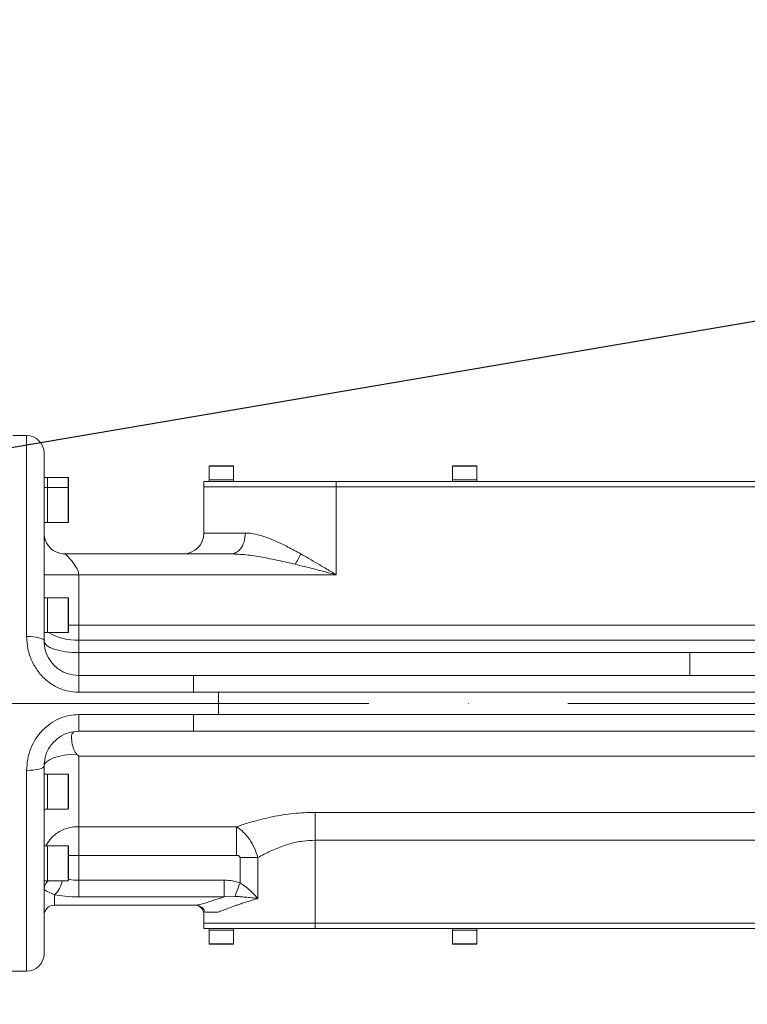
# Model space of a CAD drawing. Header units: millimetres. Extents: x 51337 to 61814, y -21781 to -12277.
# Tile 47 of 256: x 55508 to 55717, y -18391 to -18108. Entities that reach past the tile are written whole.
import ezdxf

# ---------------------------------------------------------------- set-up
doc = ezdxf.new("R2010")
doc.units = ezdxf.units.MM
doc.header["$LTSCALE"] = 0.3175
doc.linetypes.add('ACAD_ISO10W100', pattern=[18, 12, -3, 0, -3])
for name, color, linetype, lineweight in [('1轮廓实线层', 7, 'Continuous', 18), ('7标注层', 4, 'Continuous', 13), ('中心线', 4, 'ACAD_ISO10W100', 20), ('粗实线', 7, 'Continuous', 18)]:
    doc.layers.add(name, color=color, linetype=linetype, lineweight=lineweight)
doc.styles.add('标准汉字', font='gbenor.shx', dxfattribs={"bigfont": 'gbcbig.shx'})
doc.dimstyles.new('M1：15', dxfattribs={"dimscale": 15, "dimtxt": 3.5, "dimasz": 2.5, "dimexe": 2, "dimexo": 0, "dimgap": 0.5, "dimtad": 1, "dimdec": 4, "dimdsep": 46, "dimtxsty": '标准汉字', "dimcen": 5, "dimdle": 5, "dimclrd": 1, "dimclre": 1, "dimclrt": 256, "dimadec": 4, "dimazin": 2, "dimtfac": 1, "dimtdec": 4, "dimtmove": 0, "dimatfit": 3, "dimfxl": 1, "dimtolj": 1, "dimarcsym": 0})
doc.dimstyles.new('M1：18.5', dxfattribs={"dimscale": 18.5, "dimtxt": 3.5, "dimasz": 2.5, "dimexe": 2, "dimexo": 0, "dimgap": 1.5, "dimtad": 1, "dimdec": 4, "dimdsep": 46, "dimtxsty": '标准汉字', "dimcen": 5, "dimdle": 5, "dimclrd": 1, "dimclre": 1, "dimclrt": 256, "dimadec": 4, "dimazin": 2, "dimtfac": 1, "dimtdec": 4, "dimtmove": 2, "dimatfit": 3, "dimfxl": 1, "dimfrac": 2, "dimtolj": 1, "dimarcsym": 0})

# ---------------------------------------------------------------- blocks, each defined once
blk = doc.blocks.new('*D33')
at = {"layer": '7标注层', "color": 1, "lineweight": -2, "ltscale": 30, "transparency": 16777216}
blk.add_line((54654.41, -18230.56), (54753.28, -18247.99), dxfattribs=at)
blk.add_arc((55072.94, -18304.36), 354.6, 6.0621, 163.9379, dxfattribs=at)
at = {"layer": '7标注层', "color": 1, "lineweight": 20, "ltscale": 30, "transparency": 16777216}
for points in [[(54738.28, -18207.66), (54726.1, -18204.84), (54723.74, -18242.78)], [(55431.8, -18266.58), (55419.32, -18267.24), (55427.54, -18304.36)]]:
    blk.add_solid(points, dxfattribs=at)
at = {"layer": 'Defpoints', "color": 0, "lineweight": 20, "ltscale": 30, "transparency": 16777216}
for p in [(53093.16, -17955.27), (54932.5, -17978.76), (54654.41, -18230.56), (54794.67, -18304.36), (56512.47, -18304.36)]:
    blk.add_point(p, dxfattribs=at)
at = {"layer": '7标注层', "ltscale": 30, "transparency": 16777216, "insert": (55140.13, -17921.86), "char_height": 52.5, "attachment_point": 5, "rotation": 350.0374, "style": '标准汉字'}
blk.add_mtext('\\A1;165%%D', dxfattribs=at)
blk = doc.blocks.new('*D34')
at = {"layer": '7标注层', "color": 1, "lineweight": -2, "ltscale": 30, "transparency": 16777216}
blk.add_line((54654.41, -18378.15), (54761.15, -18359.33), dxfattribs=at)
blk.add_arc((55072.94, -18304.36), 346.6, 196.2021, 353.7979, dxfattribs=at)
at = {"layer": '7标注层', "color": 1, "lineweight": 20, "ltscale": 30, "transparency": 16777216}
for points in [[(55411.28, -18341.46), (55423.76, -18342.14), (55419.55, -18304.36)], [(54734.02, -18402.48), (54746.2, -18399.65), (54731.61, -18364.54)]]:
    blk.add_solid(points, dxfattribs=at)
at = {"layer": 'Defpoints', "color": 0, "lineweight": 20, "ltscale": 30, "transparency": 16777216}
for p in [(54794.67, -18304.36), (56512.47, -18304.36), (54654.41, -18378.15), (54935.66, -18622.61), (53093.16, -18653.45)]:
    blk.add_point(p, dxfattribs=at)
at = {"layer": '7标注层', "ltscale": 30, "transparency": 16777216, "insert": (55100.21, -18616.02), "char_height": 52.5, "attachment_point": 5, "rotation": 5, "style": '标准汉字'}
blk.add_mtext('\\A1;165%%D', dxfattribs=at)
blk = doc.blocks.new('*D35')
at = {"layer": '7标注层', "color": 1, "lineweight": -2, "ltscale": 30, "transparency": 16777216}
for p, q in [((56900.7, -17993.69), (57009.25, -17975.23)), ((56623.97, -18040.72), (55072.94, -18304.36))]:
    blk.add_line(p, q, dxfattribs=at)
at = {"layer": '7标注层', "color": 1, "lineweight": 18, "transparency": 16777216}
blk.add_solid([(57010.54, -17982.83), (57007.96, -17967.64), (57054.85, -17967.48)], dxfattribs=at)
at = {"layer": 'Defpoints', "color": 0, "lineweight": 18, "transparency": 16777216}
for p in [(57054.85, -17967.48), (55072.94, -18304.36)]:
    blk.add_point(p, dxfattribs=at)
at = {"layer": '7标注层', "transparency": 16777216, "insert": (56762.33, -18017.2), "char_height": 64.75, "attachment_point": 5, "rotation": 9.6466, "style": '标准汉字'}
blk.add_mtext('\\A1;R2010.3', dxfattribs=at)
blk = doc.blocks.new('*D36')
at = {"layer": '7标注层', "color": 1, "lineweight": -2, "ltscale": 30, "transparency": 16777216}
for p, q in [((55667.89, -17915.52), (55466.36, -18047.23)), ((55466.36, -18047.23), (55428.69, -18071.85)), ((55072.94, -18304.36), (55428.69, -18071.85)), ((55072.94, -18304.36), (54997.61, -18353.59))]:
    blk.add_line(p, q, dxfattribs=at)
at = {"layer": '7标注层', "color": 1, "lineweight": 18, "transparency": 16777216}
blk.add_solid([(55395.13, -18102.75), (55386.92, -18090.19), (55428.69, -18071.85)], dxfattribs=at)
at = {"layer": 'Defpoints', "color": 0, "lineweight": 18, "transparency": 16777216}
for p in [(55428.69, -18071.85), (55072.94, -18304.36)]:
    blk.add_point(p, dxfattribs=at)
at = {"layer": '7标注层', "transparency": 16777216, "insert": (55553.96, -17920.1), "char_height": 63, "attachment_point": 5, "rotation": 33.1669, "style": '标准汉字'}
blk.add_mtext('\\A1;R425', dxfattribs=at)

msp = doc.modelspace()

# ---------------------------------------------------------------- linework, layer by layer
at = {"layer": '1轮廓实线层', "ltscale": 30}
for points in [[(55514.94445, -18286.35532), (55514.8484, -18286.11146), (55514.56385, -18285.87696), (55514.10182, -18285.66085), (55513.48, -18285.47144), (55512.7223, -18285.31598), (55511.85789, -18285.20048), (55510.91992, -18285.12934), (55509.94446, -18285.10532)], [(55524.94444, -18289.75155), (55522.99356, -18289.6863), (55521.11762, -18289.49303), (55519.38876, -18289.17918), (55517.8734, -18288.75682), (55516.62978, -18288.24217), (55515.70567, -18287.655), (55515.13662, -18287.01789), (55514.94445, -18286.35532)], [(55524.94444, -18296.35533), (55524.94444, -18296.44639), (55524.94444, -18296.71623), (55524.94444, -18297.15507), (55524.94444, -18297.74689), (55524.94444, -18298.47013), (55524.94444, -18299.29847), (55524.94444, -18300.20172), (55524.94447, -18301.14699)], [(55514.94445, -18322.35532), (55515.12226, -18321.71773), (55515.64937, -18321.10279), (55516.50702, -18320.53242), (55517.66472, -18320.02685), (55519.08131, -18319.6041), (55520.70641, -18319.27918), (55522.48221, -18319.06365), (55524.34557, -18318.96519)], [(55514.94445, -18322.35532), (55514.84837, -18322.59919), (55514.56385, -18322.83368), (55514.10179, -18323.04979), (55513.48, -18323.23921), (55512.7223, -18323.39466), (55511.85789, -18323.51017), (55510.91992, -18323.5813), (55509.94446, -18323.60532)], [(55570.31866, -18348.04742), (55570.31866, -18346.83902), (55570.31866, -18345.64831), (55570.31866, -18344.49275), (55570.3186, -18343.38931), (55570.3186, -18342.35414), (55570.3186, -18341.4024), (55570.3186, -18340.54807), (55570.3186, -18339.80364)], [(55569.87484, -18359.82612), (55570.00478, -18359.47718), (55570.15373, -18359.07701), (55570.31961, -18358.63144), (55570.49998, -18358.14696), (55570.69214, -18357.63066), (55570.89343, -18357.09009), (55571.10073, -18356.53313), (55571.31114, -18355.96791)], [(55517.94448, -18359.38864), (55517.94445, -18359.38864), (55516.97301, -18358.93287), (55516.00563, -18358.49713), (55515.6981, -18358.33651), (55515.37161, -18358.13064), (55515.08974, -18357.86646)], [(55558.99247, -18362.39912), (55558.94243, -18362.39076), (55558.48994, -18362.35513)]]:
    msp.add_lwpolyline(points, dxfattribs=at)
for centre, radius, start, end in [((55509.94446, -18232.35532), 5, 0, 90), ((55562.54446, -18236.15532), 0.1, 90, 180), ((55569.34446, -18236.15532), 0.1, 0, 90), ((55632.54446, -18236.15532), 0.1, 90, 180), ((55639.34446, -18236.15532), 0.1, 0, 90), ((55521.84446, -18239.45532), 0.1, 0, 90), ((55521.84446, -18242.39193), 0.1, 0, 90), ((55521.84446, -18252.19193), 0.1, 270, 0), ((55520.94446, -18255.35532), 6, 179.99991, 270), ((55554.94446, -18255.35532), 6, 270, 0), ((55567.6681, -18251.98332), 23.08612, 327.5945809, 336.0487759), ((55521.84446, -18274.09823), 0.1, 0, 90), ((55524.02802, -18271.12379), 15.02734, 238.9518494, 273.4962891), ((55521.84446, -18283.89823), 0.1, 270, 0), ((55521.84446, -18324.81242), 0.1, 0, 90), ((55521.84446, -18334.61242), 0.1, 270, 360), ((55524.50262, -18349.87806), 10.0841, 87.4888608, 153.1148609), ((55521.84446, -18345.41799), 0.1, 0, 90), ((55513.79643, -18354.48725), 6.42103, 310.24102, 352.5663966), ((55521.84446, -18355.21799), 0.1, 270, 0), ((55517.94446, -18365.35532), 3, 90, 180), ((55558.46948, -18365.31752), 2.96489, 18.9373464, 79.84022), ((55562.54446, -18373.45532), 0.1, 180, 270), ((55569.34446, -18373.45532), 0.1, 270, 0), ((55632.54446, -18373.45532), 0.1, 180, 270), ((55639.34446, -18373.45532), 0.1, 270, 0), ((55509.94446, -18376.35532), 5, 270, 0)]:
    msp.add_arc(centre, radius, start, end, dxfattribs=at)
at = {"layer": '中心线', "ltscale": 30}
msp.add_line((56466.08528, -18304.35532), (54721.45637, -18304.35532), dxfattribs=at)
at = {"layer": '粗实线', "ltscale": 30}
for p, q in [((55505.94445, -18227.35532), (55509.94446, -18227.35532)), ((55509.94446, -18227.35532), (55509.94446, -18285.10532)), ((55514.94445, -18232.35532), (55514.94445, -18286.35528)), ((55562.44447, -18236.15532), (55562.44447, -18240.05532)), ((55565.94445, -18236.15532), (55562.44447, -18236.15532)), ((55562.54449, -18236.05533), (55565.94445, -18236.05533)), ((55565.94445, -18236.05533), (55569.34448, -18236.05533)), ((55569.44444, -18236.15532), (55565.94445, -18236.15532)), ((55569.44444, -18240.05532), (55569.44444, -18236.15532)), ((55632.44446, -18236.15532), (55632.44446, -18240.05532)), ((55635.94445, -18236.15532), (55632.44446, -18236.15532)), ((55632.54448, -18236.05533), (55635.94445, -18236.05533)), ((55635.94445, -18236.05533), (55639.34447, -18236.05533)), ((55639.44443, -18236.15532), (55635.94445, -18236.15532)), ((55639.44443, -18240.05532), (55639.44443, -18236.15532)), ((55515.94447, -18239.35532), (55514.94445, -18239.35532)), ((55521.84447, -18239.35532), (55515.94447, -18239.35532)), ((55515.94447, -18239.35532), (55515.94447, -18242.29193)), ((55521.84447, -18242.29193), (55521.84447, -18239.35532)), ((55521.94445, -18239.45532), (55521.94445, -18242.39193)), ((55562.44447, -18240.05532), (55562.44447, -18240.55532)), ((55562.44447, -18240.05532), (55569.44444, -18240.05532)), ((55569.44444, -18240.55532), (55569.44444, -18240.05532)), ((55632.44446, -18240.05532), (55632.44446, -18240.55532)), ((55632.44446, -18240.05532), (55639.44443, -18240.05532)), ((55639.44443, -18240.55532), (55639.44443, -18240.05532)), ((55515.94447, -18242.29193), (55514.94445, -18242.29193)), ((55521.84447, -18242.29193), (55515.94447, -18242.29193)), ((55515.94447, -18242.29193), (55515.94447, -18246.90085)), ((55515.94447, -18252.29193), (55515.94447, -18242.29193)), ((55521.84447, -18252.29193), (55521.84447, -18242.29193)), ((55521.94445, -18242.39193), (55521.94445, -18252.19194)), ((55560.94446, -18240.55532), (55560.94446, -18242.05532)), ((55598.94445, -18240.55532), (55560.94446, -18240.55532)), ((55560.94446, -18242.05532), (55560.94446, -18255.35533)), ((55598.94445, -18242.05532), (55560.94446, -18242.05532)), ((55598.94445, -18242.05532), (55598.94445, -18240.55532)), ((55850.94448, -18240.55532), (55598.94445, -18240.55532)), ((55850.94448, -18242.05532), (55598.94445, -18242.05532)), ((55598.94445, -18267.35533), (55598.94445, -18242.05532)), ((55515.94447, -18246.90085), (55515.94447, -18252.29193)), ((55514.94445, -18252.29193), (55515.94447, -18252.29193)), ((55515.94447, -18252.29193), (55521.84447, -18252.29193)), ((55560.94446, -18255.35533), (55572.86336, -18255.35533)), ((55520.94447, -18261.35533), (55524.94444, -18261.35533)), ((55557.94447, -18261.35533), (55524.94444, -18261.35533)), ((55557.94447, -18261.35533), (55568.74516, -18261.35532)), ((55569.73811, -18261.41228), (55568.7451, -18261.35532)), ((55524.94444, -18267.35533), (55514.94445, -18267.35533)), ((55524.94444, -18267.35533), (55524.94444, -18281.88312)), ((55557.94447, -18267.35533), (55524.94444, -18267.35533)), ((55598.94445, -18267.35533), (55557.94447, -18267.35533)), ((55515.94447, -18273.99822), (55514.94445, -18273.99822)), ((55521.84447, -18273.99822), (55515.94447, -18273.99822)), ((55515.94447, -18273.99822), (55515.94447, -18278.60715)), ((55515.94447, -18283.99823), (55515.94447, -18273.99822)), ((55521.84447, -18283.99823), (55521.84447, -18273.99822)), ((55521.94445, -18274.09822), (55521.94445, -18283.89822)), ((55515.94447, -18278.60715), (55515.94447, -18283.99823)), ((55521.94445, -18281.88312), (55524.94444, -18281.88312)), ((55524.94444, -18286.12316), (55524.94444, -18281.88312)), ((55524.94444, -18281.88312), (55850.94442, -18281.88312)), ((55514.94445, -18283.99823), (55515.94447, -18283.99823)), ((55515.94447, -18283.99823), (55521.84447, -18283.99823)), ((55524.94444, -18286.12316), (55524.94444, -18289.75155)), ((55850.94442, -18286.12316), (55524.94444, -18286.12316)), ((55524.94444, -18289.75155), (55524.94444, -18296.35533)), ((55700.6463, -18289.75155), (55524.94444, -18289.75155)), ((55700.6463, -18296.35533), (55700.6463, -18289.75155)), ((55700.6463, -18289.75155), (55851.93737, -18289.75155)), ((55557.94447, -18296.35533), (55524.94444, -18296.35533)), ((55557.94447, -18296.35533), (55557.94447, -18301.14699)), ((55557.9445, -18296.35533), (55557.94447, -18296.35533)), ((55557.9445, -18296.35533), (55557.9445, -18301.14699)), ((55557.9445, -18296.35533), (55901.84071, -18296.35533)), ((55557.94447, -18301.14699), (55524.94447, -18301.14699)), ((55565.15582, -18301.14699), (55557.94447, -18301.14699)), ((55565.15582, -18307.56365), (55565.15582, -18301.14699)), ((55922.94445, -18301.14699), (55565.15582, -18301.14699)), ((55557.94447, -18307.56365), (55524.94444, -18307.56365)), ((55524.94444, -18307.56365), (55524.94444, -18312.35533)), ((55557.94447, -18307.56365), (55565.15582, -18307.56365)), ((55557.94447, -18307.56365), (55557.94447, -18309.42762)), ((55565.15582, -18307.56365), (55922.94445, -18307.56365)), ((55557.94447, -18309.42762), (55557.94447, -18310.97548)), ((55557.94447, -18312.35533), (55524.94444, -18312.35533)), ((55557.94447, -18310.97548), (55557.94447, -18312.00082)), ((55557.94447, -18312.00082), (55557.94447, -18312.35533)), ((55901.84071, -18312.35533), (55557.94447, -18312.35533)), ((55851.19065, -18319.48495), (55524.94444, -18319.48495)), ((55524.94444, -18319.48495), (55524.94444, -18339.80364)), ((55509.94446, -18323.60532), (55509.94446, -18381.35532)), ((55514.94445, -18322.35538), (55514.94445, -18376.35532)), ((55515.94447, -18324.71242), (55514.94445, -18324.71242)), ((55521.84447, -18324.71242), (55515.94447, -18324.71242)), ((55515.94447, -18324.71242), (55515.94447, -18334.71242)), ((55521.84447, -18325.09129), (55521.84447, -18324.71242)), ((55521.84447, -18334.71242), (55521.84447, -18325.09129)), ((55521.94445, -18324.81242), (55521.94445, -18325.18372)), ((55521.94445, -18325.18372), (55521.94445, -18334.61242)), ((55514.94445, -18334.71242), (55515.94447, -18334.71242)), ((55515.94447, -18334.71242), (55521.84447, -18334.71242)), ((55592.94452, -18335.67518), (55592.94452, -18343.68724)), ((55592.94458, -18335.67518), (55851.19065, -18335.67518)), ((55557.94447, -18339.80364), (55524.94444, -18339.80364)), ((55524.94444, -18339.80364), (55524.94444, -18348.04742)), ((55557.94447, -18339.80364), (55570.3186, -18339.80364)), ((55592.94446, -18367.55532), (55592.94452, -18343.68724)), ((55853.55576, -18343.68724), (55592.94452, -18343.68724)), ((55515.94447, -18345.31799), (55514.94445, -18345.31799)), ((55521.84447, -18345.31799), (55515.94447, -18345.31799)), ((55515.94447, -18345.31799), (55515.94447, -18355.31798)), ((55521.84447, -18345.69687), (55521.84447, -18345.31799)), ((55521.84447, -18355.31798), (55521.84447, -18345.69687)), ((55521.94445, -18345.418), (55521.94445, -18345.78929)), ((55521.94445, -18345.78929), (55521.94445, -18355.21798)), ((55521.94445, -18348.04742), (55524.94444, -18348.04742)), ((55524.94444, -18348.04742), (55524.94444, -18355.18839)), ((55557.94447, -18348.04742), (55524.94444, -18348.04742)), ((55557.94447, -18348.04742), (55570.31866, -18348.04742)), ((55576.46193, -18348.67052), (55571.31114, -18348.67052)), ((55571.31114, -18348.67052), (55571.3112, -18355.96791)), ((55576.46193, -18348.67052), (55576.46193, -18360.43562)), ((55514.94445, -18355.31798), (55515.94447, -18355.31798)), ((55515.94447, -18355.31798), (55521.84447, -18355.31798)), ((55524.94444, -18355.18839), (55524.94444, -18359.98396)), ((55557.94447, -18355.18839), (55524.94444, -18355.18839)), ((55566.79531, -18355.18839), (55557.94447, -18355.18839)), ((55566.79531, -18355.18839), (55566.79531, -18359.98396)), ((55515.04084, -18357.21195), (55514.94445, -18357.4684)), ((55517.94445, -18359.38864), (55517.94445, -18362.35533)), ((55557.94447, -18359.98396), (55524.94444, -18359.98396)), ((55566.79525, -18359.98396), (55557.94447, -18359.98396)), ((55569.87484, -18359.82612), (55566.79525, -18359.98394)), ((55517.94445, -18362.35533), (55558.47268, -18362.35533)), ((55560.94446, -18364.35533), (55560.94446, -18367.55532)), ((55560.94446, -18367.55532), (55560.94446, -18369.05532)), ((55592.94446, -18367.55532), (55560.94446, -18367.55532)), ((55592.94446, -18369.05532), (55592.94446, -18367.55532)), ((55856.94446, -18367.55532), (55592.94446, -18367.55532)), ((55592.94446, -18369.05532), (55560.94446, -18369.05532)), ((55562.44447, -18369.05532), (55562.44447, -18369.55533)), ((55562.44447, -18369.55533), (55562.44447, -18373.45532)), ((55569.44444, -18369.55533), (55562.44447, -18369.55533)), ((55562.44447, -18369.55533), (55569.12281, -18369.55533)), ((55569.12281, -18369.55533), (55569.44444, -18369.55533)), ((55569.44444, -18369.55533), (55569.44444, -18369.05532)), ((55569.44444, -18373.45532), (55569.44444, -18369.55533)), ((55856.94446, -18369.05532), (55592.94446, -18369.05532)), ((55632.44446, -18369.05532), (55632.44446, -18369.55533)), ((55632.44446, -18369.55533), (55632.44446, -18373.45532)), ((55639.44443, -18369.55533), (55632.44446, -18369.55533)), ((55632.44446, -18369.55533), (55639.41761, -18369.55533)), ((55639.41761, -18369.55533), (55639.44443, -18369.55533)), ((55639.44443, -18369.55533), (55639.44443, -18369.05532)), ((55639.44443, -18373.45532), (55639.44443, -18369.55533)), ((55562.44447, -18373.45532), (55565.94445, -18373.45532)), ((55565.94445, -18373.55532), (55562.54449, -18373.55532)), ((55565.94445, -18373.45532), (55569.44444, -18373.45532)), ((55569.34448, -18373.55532), (55565.94445, -18373.55532)), ((55632.44446, -18373.45532), (55635.94445, -18373.45532)), ((55635.94445, -18373.55532), (55632.54448, -18373.55532)), ((55635.94445, -18373.45532), (55639.44443, -18373.45532)), ((55639.34447, -18373.55532), (55635.94445, -18373.55532)), ((55488.94446, -18381.35532), (55509.94446, -18381.35532))]:
    msp.add_line(p, q, dxfattribs=at)
for points, knots in [([(55514.97339, -18255.51056), (55514.97173, -18255.68975), (55514.96629, -18256.27468), (55515.13096, -18256.83934), (55515.24519, -18257.23102)], [0, 0, 0, 0, 33982.513046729, 110928.942662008, 110928.942662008, 110928.942662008, 110928.942662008]), ([(55572.86342, -18255.35533), (55572.78575, -18256.23574), (55572.63042, -18257.99657), (55571.52745, -18259.96856), (55570.16998, -18261.14574), (55569.2201, -18261.28546), (55568.74516, -18261.35532)], [0, 0, 0, 0, 55160.789116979, 110321.768784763, 153796.644697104, 197271.093950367, 197271.093950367, 197271.093950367, 197271.093950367]), ([(55572.86336, -18255.35533), (55573.46846, -18255.38607), (55574.72621, -18255.44996), (55576.80711, -18255.92667), (55579.20979, -18256.70329), (55581.9926, -18257.85722), (55585.23141, -18259.42127), (55587.5379, -18260.68323), (55588.7663, -18261.35533)], [0, 0, 0, 0, 35489.822334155, 73768.533640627, 115222.023764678, 165156.312609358, 220410.003196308, 283367.503777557, 283367.503777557, 283367.503777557, 283367.503777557]), ([(55524.94444, -18267.35533), (55524.86816, -18266.90057), (55524.70779, -18265.94466), (55523.76072, -18264.44939), (55522.7472, -18263.12389), (55521.81668, -18262.10663), (55521.14197, -18261.48831), (55521.01022, -18261.3996), (55520.94447, -18261.35533)], [0, 0, 0, 0, 37520.782650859, 78869.108057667, 149305.011437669, 193333.35940284, 238040.97267103, 282577.01372541, 282577.01372541, 282577.01372541, 282577.01372541]), ([(55568.74516, -18261.35533), (55570.18748, -18261.41822), (55573.1141, -18261.54582), (55577.69297, -18262.29249), (55582.3883, -18263.22908), (55585.56446, -18263.97886), (55587.15918, -18264.35532)], [0, 0, 0, 0, 47808.177676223, 97007.33194589, 146951.169532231, 197314.221536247, 197314.221536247, 197314.221536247, 197314.221536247]), ([(55588.7663, -18261.35533), (55589.53736, -18261.79073), (55591.17928, -18262.71788), (55593.55549, -18264.11414), (55596.17552, -18265.68335), (55597.92418, -18266.73926), (55598.94445, -18267.35533)], [0, 0, 0, 0, 45091.750355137, 96020.157416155, 138293.700394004, 197505.47626731, 197505.47626731, 197505.47626731, 197505.47626731]), ([(55587.15918, -18264.35532), (55588.05459, -18264.57342), (55589.96265, -18265.03818), (55592.71878, -18265.73899), (55595.75212, -18266.52098), (55597.77088, -18267.0486), (55598.94445, -18267.35533)], [0, 0, 0, 0, 45118.321513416, 96143.067130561, 138578.388388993, 197500.220809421, 197500.220809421, 197500.220809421, 197500.220809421]), ([(55509.94446, -18285.10532), (55510.01867, -18286.32235), (55510.16488, -18288.72007), (55511.33786, -18292.15327), (55513.12107, -18295.19137), (55515.50488, -18297.74682), (55518.36879, -18299.66632), (55521.58299, -18300.91379), (55523.82979, -18301.06966), (55524.94447, -18301.14699)], [0, 0, 0, 0, 50127.132180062, 98756.923466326, 145864.804958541, 191537.746346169, 237977.62153151, 283279.349114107, 327883.720870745, 327883.720870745, 327883.720870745, 327883.720870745]), ([(55514.94445, -18286.35528), (55515.02463, -18287.32526), (55515.18161, -18289.22429), (55516.47, -18291.91688), (55518.53707, -18294.24594), (55521.44657, -18295.99838), (55523.77589, -18296.23608), (55524.94444, -18296.35533)], [0, 0, 0, 0, 46880.794499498, 91782.492511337, 136265.227153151, 189049.549254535, 242187.527671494, 242187.527671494, 242187.527671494, 242187.527671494]), ([(55524.94444, -18307.56365), (55523.99495, -18307.61965), (55522.08477, -18307.73229), (55519.31455, -18308.63686), (55516.72849, -18310.06129), (55514.42719, -18312.02409), (55512.5043, -18314.45191), (55511.06182, -18317.26751), (55510.12079, -18320.37101), (55510.00375, -18322.51771), (55509.94446, -18323.60532)], [0, 0, 0, 0, 42693.487239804, 85890.322056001, 129918.961248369, 175031.957767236, 221373.216011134, 269022.58600083, 318050.058229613, 368396.869613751, 368396.869613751, 368396.869613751, 368396.869613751]), ([(55524.94444, -18312.35533), (55523.95219, -18312.4412), (55521.97236, -18312.61254), (55519.27074, -18313.95352), (55516.9649, -18316.05834), (55515.27124, -18318.98416), (55515.05495, -18321.21546), (55514.94445, -18322.35538)], [0, 0, 0, 0, 45199.305195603, 90185.314550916, 134772.83101291, 187355.456456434, 242277.032175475, 242277.032175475, 242277.032175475, 242277.032175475]), ([(55524.34557, -18318.96519), (55524.14311, -18318.71898), (55523.54596, -18317.9928), (55523.06181, -18316.29433), (55522.78958, -18314.40419), (55522.91447, -18313.06932), (55523.36654, -18312.70441), (55523.5376, -18312.56633)], [0, 0, 0, 0, 22233.758665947, 65578.855277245, 132932.467305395, 200954.292483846, 242362.71430316, 242362.71430316, 242362.71430316, 242362.71430316]), ([(55524.94444, -18319.48495), (55524.93958, -18319.48069), (55524.74004, -18319.30597), (55524.54037, -18319.13347), (55524.34557, -18318.96519)], [0, 0, 0, 0, 2709.627766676, 111076.201545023, 111076.201545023, 111076.201545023, 111076.201545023]), ([(55570.31866, -18339.80364), (55571.9638, -18339.27039), (55575.27737, -18338.19634), (55580.76084, -18336.86712), (55586.67567, -18335.87642), (55590.83919, -18335.74277), (55592.94458, -18335.67518)], [0, 0, 0, 0, 46736.970719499, 94135.059457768, 145243.29357118, 197525.40085293, 197525.40085293, 197525.40085293, 197525.40085293]), ([(55570.31866, -18339.80364), (55570.9812, -18340.27066), (55572.30743, -18341.20551), (55574.06412, -18343.36688), (55575.53646, -18345.89563), (55576.15445, -18347.74858), (55576.46193, -18348.67052)], [0, 0, 0, 0, 49294.935674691, 98675.272881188, 148327.158538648, 197495.366061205, 197495.366061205, 197495.366061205, 197495.366061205]), ([(55592.94452, -18343.68724), (55591.73574, -18343.73799), (55589.27961, -18343.8411), (55586.22834, -18344.52351), (55583.10025, -18345.49831), (55579.92513, -18346.80386), (55577.62355, -18348.04441), (55576.46193, -18348.67052)], [0, 0, 0, 0, 48501.961643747, 98550.908531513, 126488.771084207, 184302.53699873, 243215.267857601, 243215.267857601, 243215.267857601, 243215.267857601]), ([(55571.31114, -18348.67052), (55571.31072, -18348.65393), (55571.30888, -18348.58154), (55571.27581, -18348.45445), (55571.16981, -18348.29956), (55570.96809, -18348.15558), (55570.67066, -18348.06258), (55570.4371, -18348.05253), (55570.31866, -18348.04742)], [0, 0, 0, 0, 10836.25776522, 47297.333672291, 83778.501579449, 131242.450689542, 206352.577663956, 283627.351849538, 283627.351849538, 283627.351849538, 283627.351849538]), ([(55516.41675, -18355.31798), (55516.04417, -18355.56598), (55515.33319, -18356.03923), (55515.21855, -18356.6118), (55515.16398, -18356.88432)], [0, 0, 0, 0, 58203.749735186, 111068.885325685, 111068.885325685, 111068.885325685, 111068.885325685]), ([(55524.94447, -18355.18839), (55524.01622, -18355.17866), (55522.97429, -18355.16773), (55522.04576, -18354.98313), (55521.94445, -18354.96299)], [0, 0, 0, 0, 98986.212972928, 111108.423142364, 111108.423142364, 111108.423142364, 111108.423142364]), ([(55571.3112, -18355.96791), (55570.61085, -18355.74735), (55569.14145, -18355.28459), (55567.60136, -18355.22144), (55566.79531, -18355.18839)], [0, 0, 0, 0, 53088.626413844, 111385.568708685, 111385.568708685, 111385.568708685, 111385.568708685]), ([(55576.46193, -18360.43562), (55575.71632, -18359.60366), (55574.23122, -18357.94657), (55572.28186, -18356.62565), (55571.3112, -18355.96791)], [0, 0, 0, 0, 55937.959929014, 111417.13177208, 111417.13177208, 111417.13177208, 111417.13177208]), ([(55514.98961, -18357.69269), (55514.98843, -18357.69068), (55514.94778, -18357.62086), (55514.94609, -18357.54352), (55514.94445, -18357.4684)], [0, 0, 0, 0, 3204.89471548, 111071.050147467, 111071.050147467, 111071.050147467, 111071.050147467]), ([(55524.94444, -18359.98396), (55523.57837, -18359.95471), (55521.10621, -18359.90179), (55518.92181, -18359.54726), (55517.94448, -18359.38864)], [0, 0, 0, 0, 61392.690791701, 111101.541099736, 111101.541099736, 111101.541099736, 111101.541099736]), ([(55558.49009, -18362.35513), (55558.86481, -18362.312), (55559.63026, -18362.22388), (55561.61297, -18361.6432), (55563.99473, -18360.87982), (55565.84838, -18360.28685), (55566.79525, -18359.98396)], [0, 0, 0, 0, 51929.954712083, 106079.913285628, 150765.736631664, 197427.199453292, 197427.199453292, 197427.199453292, 197427.199453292]), ([(55576.46193, -18360.43562), (55576.13096, -18360.53028), (55575.39871, -18360.7397), (55574.235, -18361.09347), (55572.94863, -18361.50252), (55571.7886, -18361.89043), (55570.74934, -18362.24945), (55569.48383, -18362.69686), (55567.96358, -18363.25132), (55566.32843, -18363.86011), (55565.42156, -18364.19134), (55564.97266, -18364.3553)], [0, 0, 0, 0, 29020.047339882, 64203.735964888, 105548.39964106, 149646.834337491, 177831.410133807, 211489.367743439, 283370.005955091, 350024.556276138, 415360.603338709, 415360.603338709, 415360.603338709, 415360.603338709]), ([(55576.46193, -18360.43562), (55575.83625, -18360.36507), (55574.64545, -18360.23079), (55572.92537, -18360.05888), (55571.36432, -18359.91792), (55570.35068, -18359.85545), (55569.87484, -18359.82612)], [0, 0, 0, 0, 57601.850711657, 109627.96850373, 156275.388401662, 197548.256961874, 197548.256961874, 197548.256961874, 197548.256961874]), ([(55558.99062, -18362.39879), (55559.48629, -18362.65166), (55560.35487, -18363.09477), (55560.72112, -18364.01069), (55560.87836, -18364.40392)], [0, 0, 0, 0, 63540.632140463, 111343.354486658, 111343.354486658, 111343.354486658, 111343.354486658]), ([(55561.27389, -18364.35533), (55561.66318, -18364.35533), (55562.48075, -18364.35533), (55564.11603, -18364.35533), (55564.97266, -18364.35533)], [0, 0, 0, 0, 53025.57819008, 111361.806815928, 111361.806815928, 111361.806815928, 111361.806815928])]:
    msp.add_open_spline(points, degree=3, knots=knots, dxfattribs=at)

# ---------------------------------------------------------------- dimensions: what is measured, and where the dimension line sits
at = {"layer": '7标注层', "ltscale": 30}
for mpoint, override, picture, middle in [((55428.69482, -18071.85243), {"dimscale": 18, "dimdec": 1, "dimpost": 'R<>', "dimsah": 1, "dimtmove": 0}, '*D36', (55488.11995, -18031.54569)), ((57054.84785, -17967.48475), {"dimdec": 1, "dimpost": 'R<>', "dimsah": 1, "dimtzin": 8}, '*D35', (56762.33176, -18017.20466))]:
    dim = msp.add_radius_dim(center=(55072.94446, -18304.35532), mpoint=mpoint, dimstyle='M1：18.5', override=override, dxfattribs=at)
    dim.commit()
    dim.dimension.update_dxf_attribs({"geometry": picture, "text_midpoint": middle, "dimtype": 164})
dim = msp.add_angular_dim_2l(base=(54932.49604, -17978.75929), line1=((56512.46664, -18304.35532), (54794.66887, -18304.35532)), line2=((54654.41169, -18230.5567), (53093.15683, -17955.26535)), text='165%%D', dimstyle='M1：15', override={"dimtad": 1, "dimtih": 0, "dimtoh": 0, "dimsah": 1, "dimtzin": 8}, dxfattribs=at)
dim.commit()
dim.dimension.update_dxf_attribs({"geometry": '*D33', "text_midpoint": (55134.29123, -17955.10597), "dimtype": 162})
dim = msp.add_angular_dim_2l(base=(54935.66285, -18622.60987), line1=((54654.41169, -18378.15394), (53093.15683, -18653.44529)), line2=((56512.46664, -18304.35532), (54794.66887, -18304.35532)), text='165%%D', dimstyle='M1：15', override={"dimtad": 1, "dimtih": 0, "dimtoh": 0, "dimsah": 1, "dimtzin": 8}, dxfattribs=at)
dim.commit()
dim.dimension.update_dxf_attribs({"geometry": '*D34', "text_midpoint": (55100.21121, -18616.01575)})

doc.saveas('drawing.dxf')
